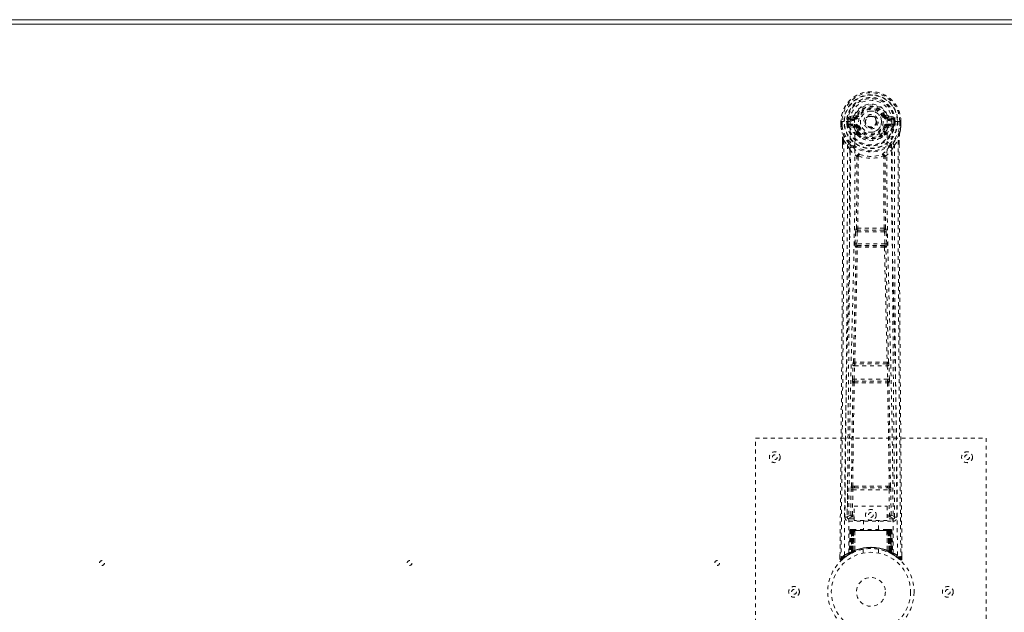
# Model space of a CAD drawing. Header units: inches. Extents: x 16.5 to 112, y 45 to 74.8.
# Tile 4 of 7: x 42.1 to 67.7, y 59.3 to 74.8. Entities that reach past the tile are written whole.
import ezdxf

# ---------------------------------------------------------------- set-up
doc = ezdxf.new("R2010")
doc.units = ezdxf.units.IN
doc.header["$MEASUREMENT"] = 0
doc.linetypes.add('SLD-Dashed', pattern=[0.075, 0.05, -0.025])
doc.linetypes.add('SLD-Solid', pattern=[0])

msp = doc.modelspace()

# ---------------------------------------------------------------- linework, layer by layer
at = {"color": 7, "linetype": 'SLD-Solid', "lineweight": 15}
for p, q in [((16.481, 74.754), (111.981, 74.754)), ((111.863, 74.636), (16.599, 74.636)), ((16.599, 74.636), (111.863, 74.636))]:
    msp.add_line(p, q, dxfattribs=at)
at = {"color": 7, "linetype": 'SLD-Dashed', "lineweight": 0}
for p, q in [((63.775, 72.254), (63.656, 72.231)), ((63.808, 72.281), (63.862, 72.258)), ((63.858, 72.25), (63.862, 72.258)), ((63.862, 72.258), (63.885, 72.249)), ((64.578, 72.249), (64.6, 72.258)), ((64.6, 72.258), (64.604, 72.25)), ((64.807, 72.231), (64.688, 72.254)), ((63.452, 72.111), (63.452, 71.994)), ((63.456, 72.111), (63.452, 72.111)), ((63.452, 71.994), (63.452, 71.989)), ((63.453, 72.111), (63.453, 71.994)), ((63.509, 72.11), (63.456, 72.111)), ((63.481, 72.109), (63.482, 71.994)), ((63.532, 72.11), (63.509, 72.11)), ((63.538, 72.11), (63.532, 72.11)), ((63.688, 72.11), (63.538, 72.11)), ((63.603, 72.037), (63.603, 72.109)), ((63.603, 72.037), (63.633, 72.038)), ((63.603, 72.037), (63.603, 72.037)), ((63.638, 72.109), (63.632, 72.109)), ((63.632, 72.109), (63.633, 72.038)), ((63.633, 72.038), (63.638, 72.019)), ((63.638, 72.031), (63.638, 72.109)), ((63.638, 72.019), (63.638, 72.031)), ((63.645, 71.994), (63.648, 71.99)), ((63.658, 71.979), (63.648, 71.99)), ((63.658, 71.979), (63.773, 71.958)), ((63.673, 72.042), (63.673, 72.012)), ((63.673, 72.042), (63.803, 72.042)), ((63.803, 71.988), (63.673, 72.012)), ((63.673, 72.012), (63.803, 72.012)), ((63.686, 72.194), (63.803, 72.215)), ((63.686, 72.194), (63.686, 72.164)), ((63.803, 72.194), (63.686, 72.194)), ((63.803, 72.164), (63.686, 72.164)), ((63.803, 72.215), (63.803, 72.194)), ((63.803, 72.164), (63.803, 72.194)), ((63.803, 72.042), (63.803, 72.012)), ((63.803, 71.988), (63.803, 72.012)), ((64.388, 72.103), (64.387, 72.088)), ((64.388, 72.112), (64.388, 72.103)), ((64.66, 72.215), (64.777, 72.194)), ((64.66, 72.215), (64.66, 72.194)), ((64.777, 72.194), (64.66, 72.194)), ((64.66, 72.164), (64.66, 72.194)), ((64.777, 72.164), (64.66, 72.164)), ((64.66, 72.042), (64.66, 72.012)), ((64.66, 72.042), (64.79, 72.042)), ((64.79, 72.012), (64.66, 71.988)), ((64.66, 71.988), (64.66, 72.012)), ((64.66, 72.012), (64.79, 72.012)), ((64.689, 71.958), (64.805, 71.979)), ((64.774, 72.11), (64.775, 72.11)), ((64.925, 72.11), (64.775, 72.11)), ((64.777, 72.164), (64.777, 72.194)), ((64.79, 72.012), (64.79, 72.042)), ((64.815, 71.99), (64.805, 71.979)), ((64.805, 71.979), (64.805, 71.979)), ((64.805, 71.979), (64.805, 71.979)), ((64.815, 71.99), (64.818, 71.994)), ((64.83, 72.038), (64.824, 72.019)), ((64.824, 72.019), (64.825, 72.031)), ((64.825, 72.109), (64.83, 72.109)), ((64.825, 72.031), (64.825, 72.109)), ((64.83, 72.038), (64.83, 72.109)), ((64.86, 72.109), (64.86, 72.037)), ((64.86, 72.109), (64.86, 72.109)), ((64.86, 72.037), (64.86, 72.037)), ((64.931, 72.11), (64.925, 72.11)), ((64.954, 72.11), (64.931, 72.11)), ((65.007, 72.111), (64.954, 72.11)), ((64.981, 71.994), (64.981, 72.109)), ((65.011, 72.111), (65.007, 72.111)), ((65.009, 71.994), (65.01, 72.111)), ((65.011, 72.111), (65.01, 71.994)), ((65.01, 71.989), (65.01, 71.994)), ((63.858, 71.946), (63.85, 71.958)), ((63.885, 71.958), (63.858, 71.946)), ((63.86, 71.798), (63.86, 71.82)), ((63.878, 71.753), (63.867, 71.77)), ((63.883, 71.825), (63.883, 71.803)), ((64.605, 71.946), (64.578, 71.958)), ((64.579, 71.803), (64.58, 71.825)), ((64.596, 71.77), (64.584, 71.753)), ((64.603, 71.798), (64.603, 71.82)), ((64.612, 71.958), (64.605, 71.946)), ((63.495, 71.611), (63.495, 71.509)), ((63.496, 71.611), (63.496, 71.509)), ((63.524, 71.61), (63.62, 71.495)), ((63.68, 71.382), (63.62, 71.495)), ((64.842, 71.495), (64.783, 71.382)), ((64.842, 71.495), (64.938, 71.61)), ((64.967, 71.522), (64.967, 71.611)), ((64.968, 71.611), (64.968, 71.522)), ((63.821, 68.93), (63.833, 69.239)), ((63.833, 69.239), (63.835, 69.272)), ((63.852, 69.329), (63.851, 69.329)), ((63.865, 68.928), (63.877, 69.237)), ((63.877, 69.237), (64.585, 69.237)), ((63.896, 69.282), (63.896, 69.282)), ((64.567, 69.282), (63.896, 69.282)), ((64.566, 69.282), (64.567, 69.282)), ((64.585, 69.237), (64.597, 68.928)), ((64.611, 69.329), (64.61, 69.329)), ((64.63, 69.239), (64.627, 69.272)), ((64.642, 68.93), (64.63, 69.239)), ((64.597, 68.928), (63.865, 68.928)), ((63.844, 68.836), (63.831, 68.84)), ((63.888, 68.879), (63.875, 68.883)), ((63.875, 68.883), (64.587, 68.883)), ((64.587, 68.883), (64.575, 68.879)), ((64.619, 68.836), (64.632, 68.84)), ((63.776, 65.85), (63.775, 65.85)), ((64.687, 65.85), (64.687, 65.85)), ((63.751, 65.407), (63.762, 65.76)), ((63.796, 65.406), (63.807, 65.759)), ((63.807, 65.759), (64.656, 65.759)), ((63.82, 65.804), (63.821, 65.804)), ((64.643, 65.804), (63.82, 65.804)), ((64.642, 65.804), (64.643, 65.804)), ((64.656, 65.759), (64.667, 65.406)), ((64.711, 65.407), (64.7, 65.76)), ((63.759, 65.318), (63.764, 65.315)), ((64.667, 65.406), (63.796, 65.406)), ((63.809, 65.359), (63.803, 65.361)), ((63.803, 65.361), (64.659, 65.361)), ((64.659, 65.361), (64.654, 65.359)), ((64.698, 65.315), (64.704, 65.318)), ((61.231, 55.879), (61.231, 63.879)), ((61.231, 63.879), (67.231, 63.879)), ((67.231, 63.879), (67.231, 55.879)), ((63.622, 62.637), (63.615, 61.823)), ((63.707, 61.876), (63.714, 62.536)), ((63.752, 61.876), (63.759, 62.536)), ((63.805, 62.627), (63.757, 62.626)), ((63.759, 62.536), (64.704, 62.536)), ((63.768, 62.58), (63.815, 62.58)), ((63.815, 62.58), (64.647, 62.58)), ((64.647, 62.58), (64.695, 62.58)), ((64.706, 62.626), (64.657, 62.627)), ((64.704, 62.536), (64.711, 61.876)), ((64.756, 61.876), (64.749, 62.536)), ((64.848, 61.823), (64.84, 62.637)), ((63.794, 62.103), (64.655, 62.103)), ((63.794, 61.737), (63.794, 62.103)), ((64.655, 62.103), (64.655, 61.737)), ((63.615, 61.823), (63.615, 61.821)), ((63.615, 61.821), (63.615, 61.812)), ((63.615, 61.819), (63.618, 61.802)), ((63.66, 61.774), (63.66, 61.713)), ((63.794, 61.774), (63.66, 61.774)), ((63.752, 61.831), (63.752, 61.876)), ((63.794, 61.876), (63.752, 61.876)), ((63.794, 61.831), (63.752, 61.831)), ((64.655, 61.737), (63.794, 61.737)), ((64.036, 61.737), (64.036, 61.504)), ((64.426, 61.504), (64.426, 61.737)), ((64.655, 61.876), (64.711, 61.876)), ((64.655, 61.831), (64.711, 61.831)), ((64.803, 61.774), (64.655, 61.774)), ((64.756, 61.876), (64.711, 61.876)), ((64.711, 61.831), (64.711, 61.876)), ((64.803, 61.713), (64.803, 61.774)), ((64.845, 61.802), (64.848, 61.819)), ((64.847, 61.812), (64.848, 61.821)), ((64.848, 61.821), (64.848, 61.823)), ((63.66, 61.713), (64.803, 61.713)), ((63.685, 61.475), (63.664, 60.87)), ((63.698, 61.475), (63.677, 60.878)), ((63.698, 61.475), (63.685, 61.475)), ((63.717, 61.475), (63.696, 60.889)), ((63.719, 61.479), (63.697, 60.885)), ((63.716, 61.504), (63.712, 61.504)), ((63.717, 61.504), (63.717, 61.504)), ((63.783, 61.475), (63.717, 61.475)), ((63.724, 61.504), (63.724, 61.502)), ((63.729, 61.504), (63.724, 61.504)), ((63.724, 61.475), (63.724, 60.918)), ((63.738, 61.504), (63.728, 61.504)), ((63.729, 61.475), (64.734, 61.475)), ((63.729, 60.921), (63.729, 61.475)), ((63.737, 60.925), (63.737, 61.475)), ((63.742, 61.504), (63.738, 61.504)), ((63.741, 61.475), (63.741, 60.927)), ((64.721, 61.475), (63.741, 61.475)), ((63.813, 61.504), (63.747, 61.504)), ((63.756, 61.475), (63.756, 60.933)), ((63.759, 61.475), (63.756, 61.475)), ((63.759, 61.475), (64.703, 61.475)), ((63.759, 60.935), (63.759, 61.475)), ((63.764, 60.924), (63.783, 61.475)), ((63.785, 61.475), (63.766, 60.924)), ((63.783, 61.475), (63.785, 61.475)), ((63.808, 60.953), (63.813, 61.477)), ((63.815, 61.475), (63.811, 60.954)), ((63.815, 61.475), (63.813, 61.477)), ((64.647, 61.504), (63.815, 61.504)), ((64.648, 61.475), (63.815, 61.475)), ((64.649, 61.477), (64.648, 61.475)), ((64.652, 60.954), (64.648, 61.475)), ((64.649, 61.477), (64.654, 60.953)), ((64.716, 61.504), (64.65, 61.504)), ((64.678, 61.475), (64.679, 61.475)), ((64.697, 60.924), (64.678, 61.475)), ((64.746, 61.475), (64.679, 61.475)), ((64.679, 61.475), (64.698, 60.924)), ((64.707, 61.475), (64.703, 61.475)), ((64.703, 61.475), (64.703, 60.935)), ((64.707, 60.933), (64.707, 61.475)), ((64.725, 61.504), (64.721, 61.504)), ((64.721, 60.927), (64.721, 61.475)), ((64.734, 61.504), (64.725, 61.504)), ((64.725, 61.475), (64.726, 60.925)), ((64.738, 61.504), (64.733, 61.504)), ((64.734, 61.475), (64.734, 60.921)), ((64.739, 60.918), (64.739, 61.475)), ((64.766, 60.885), (64.744, 61.479)), ((64.746, 61.504), (64.746, 61.504)), ((64.746, 61.475), (64.766, 60.889)), ((64.751, 61.504), (64.747, 61.504)), ((64.764, 61.475), (64.785, 60.878)), ((64.778, 61.475), (64.764, 61.475)), ((64.778, 61.475), (64.799, 60.87)), ((63.808, 60.953), (63.811, 60.954)), ((64.031, 60.987), (64.031, 60.89)), ((64.431, 60.89), (64.431, 60.987)), ((64.652, 60.954), (64.654, 60.953)), ((63.425, 60.823), (63.425, 60.738)), ((63.425, 60.738), (63.454, 60.737)), ((63.475, 60.715), (63.576, 60.796)), ((63.585, 60.803), (63.646, 60.841)), ((63.649, 60.845), (63.663, 60.853)), ((63.664, 60.87), (63.677, 60.878)), ((63.681, 60.863), (63.747, 60.898)), ((63.696, 60.889), (63.764, 60.924)), ((63.704, 60.895), (63.709, 60.893)), ((63.724, 60.918), (63.729, 60.921)), ((63.736, 60.892), (63.724, 60.918)), ((63.736, 60.892), (63.728, 60.888)), ((63.741, 60.895), (63.729, 60.921)), ((63.741, 60.895), (63.736, 60.892)), ((63.749, 60.899), (63.737, 60.925)), ((63.754, 60.901), (63.741, 60.927)), ((63.767, 60.907), (63.741, 60.895)), ((63.747, 60.898), (63.749, 60.898)), ((63.749, 60.899), (63.754, 60.901)), ((63.767, 60.907), (63.756, 60.933)), ((63.771, 60.909), (63.759, 60.935)), ((63.766, 60.924), (63.764, 60.924)), ((63.811, 60.926), (63.814, 60.927)), ((64.648, 60.927), (64.651, 60.926)), ((64.703, 60.935), (64.692, 60.909)), ((64.695, 60.907), (64.692, 60.909)), ((64.707, 60.933), (64.695, 60.907)), ((64.698, 60.924), (64.697, 60.924)), ((64.698, 60.924), (64.766, 60.889)), ((64.721, 60.927), (64.709, 60.901)), ((64.709, 60.901), (64.713, 60.899)), ((64.726, 60.925), (64.713, 60.899)), ((64.714, 60.898), (64.715, 60.898)), ((64.715, 60.898), (64.782, 60.863)), ((64.734, 60.921), (64.721, 60.895)), ((64.726, 60.892), (64.721, 60.895)), ((64.739, 60.918), (64.726, 60.892)), ((64.734, 60.921), (64.739, 60.918)), ((64.785, 60.878), (64.799, 60.87)), ((64.8, 60.853), (64.813, 60.845)), ((65.038, 60.738), (65.037, 60.822))]:
    msp.add_line(p, q, dxfattribs=at)
at = {"color": 7, "linetype": 'SLD-Dashed', "lineweight": 0, "flags": 128}
for points in [[(63.806, 72.14), (63.811, 72.218), (63.834, 72.293), (63.873, 72.363), (63.927, 72.424), (63.992, 72.474), (64.067, 72.51), (64.148, 72.533), (64.231, 72.54), (64.315, 72.533), (64.396, 72.51), (64.47, 72.474), (64.536, 72.424), (64.59, 72.363), (64.629, 72.293), (64.652, 72.218), (64.657, 72.14)], [(63.912, 72.237), (63.907, 72.24), (63.902, 72.242), (63.897, 72.244), (63.893, 72.245), (63.89, 72.247), (63.887, 72.248), (63.885, 72.249), (63.885, 72.249)], [(64.55, 72.237), (64.556, 72.24), (64.561, 72.242), (64.565, 72.244), (64.57, 72.245), (64.573, 72.247), (64.576, 72.248), (64.577, 72.249), (64.578, 72.249)], [(63.452, 72.111), (63.451, 72.11), (63.452, 72.11), (63.455, 72.11), (63.459, 72.11), (63.463, 72.11), (63.469, 72.11), (63.475, 72.11), (63.481, 72.109)], [(63.452, 71.994), (63.465, 71.899), (63.481, 71.823)], [(63.452, 71.989), (63.453, 71.99), (63.455, 71.99), (63.458, 71.99), (63.462, 71.991), (63.466, 71.991), (63.471, 71.992), (63.476, 71.993), (63.482, 71.994)], [(63.482, 71.994), (63.475, 71.994), (63.469, 71.994), (63.464, 71.994), (63.459, 71.994), (63.455, 71.994), (63.453, 71.994), (63.452, 71.994), (63.452, 71.994)], [(63.452, 71.989), (63.464, 71.901), (63.483, 71.813)], [(63.543, 60.832), (63.549, 62.422), (63.567, 64.011), (63.598, 65.598), (63.636, 67.181), (63.665, 68.42), (63.689, 69.656), (63.698, 70.886), (63.688, 72.11)], [(63.633, 72.038), (63.633, 72.038), (63.633, 72.038)], [(63.638, 72.031), (63.655, 72.04), (63.673, 72.042)], [(63.686, 72.164), (63.663, 72.169), (63.643, 72.182)], [(63.652, 60.887), (63.659, 62.473), (63.679, 64.058), (63.712, 65.641), (63.752, 67.219), (63.784, 68.457), (63.808, 69.69), (63.818, 70.918), (63.806, 72.14)], [(63.912, 71.969), (63.907, 71.967), (63.902, 71.965), (63.897, 71.963), (63.893, 71.961), (63.89, 71.96), (63.887, 71.959), (63.885, 71.958), (63.885, 71.958)], [(64.55, 71.969), (64.556, 71.967), (64.561, 71.965), (64.565, 71.963), (64.57, 71.961), (64.573, 71.96), (64.576, 71.959), (64.577, 71.958), (64.578, 71.958)], [(64.81, 60.887), (64.804, 62.473), (64.784, 64.058), (64.751, 65.641), (64.71, 67.219), (64.679, 68.457), (64.654, 69.69), (64.645, 70.918), (64.657, 72.14)], [(64.919, 60.832), (64.914, 62.422), (64.895, 64.011), (64.865, 65.598), (64.827, 67.181), (64.797, 68.42), (64.774, 69.656), (64.764, 70.886), (64.775, 72.11)], [(64.819, 72.182), (64.8, 72.169), (64.777, 72.164)], [(64.79, 72.042), (64.808, 72.04), (64.825, 72.031)], [(64.83, 72.109), (64.834, 72.109), (64.84, 72.109), (64.849, 72.109), (64.86, 72.109)], [(64.86, 72.037), (64.849, 72.037), (64.84, 72.038), (64.833, 72.038), (64.83, 72.038)], [(64.83, 72.038), (64.83, 72.038), (64.83, 72.038)], [(64.98, 71.813), (64.997, 71.891), (65.01, 71.989)], [(64.981, 72.109), (64.988, 72.11), (64.994, 72.11), (64.999, 72.11), (65.004, 72.11), (65.008, 72.11), (65.01, 72.11), (65.011, 72.11), (65.011, 72.111)], [(65.01, 71.994), (65.011, 71.994), (65.01, 71.994), (65.007, 71.994), (65.004, 71.994), (64.999, 71.994), (64.993, 71.994), (64.987, 71.994), (64.981, 71.994)], [(65.01, 71.989), (65.009, 71.99), (65.007, 71.99), (65.005, 71.99), (65.001, 71.991), (64.997, 71.991), (64.992, 71.992), (64.986, 71.993), (64.981, 71.994)], [(65.01, 71.994), (64.998, 71.899), (64.982, 71.823)], [(63.481, 71.823), (63.481, 71.818), (63.483, 71.813)], [(63.663, 71.535), (63.562, 71.658), (63.483, 71.813)], [(63.801, 71.936), (63.787, 71.953), (63.773, 71.958)], [(63.86, 71.82), (63.829, 71.871), (63.801, 71.936)], [(63.858, 71.946), (63.884, 71.886), (63.912, 71.838)], [(63.878, 71.753), (63.954, 71.693), (64.004, 71.667)], [(64.459, 71.667), (64.509, 71.693), (64.584, 71.753)], [(64.603, 71.82), (64.634, 71.871), (64.662, 71.936)], [(64.662, 71.936), (64.675, 71.953), (64.689, 71.958)], [(64.8, 71.535), (64.901, 71.658), (64.98, 71.813)], [(64.98, 71.813), (64.982, 71.818), (64.982, 71.823)], [(63.495, 71.509), (63.492, 68.893), (63.475, 66.177), (63.45, 63.455), (63.425, 60.738)], [(63.524, 71.61), (63.526, 70.796), (63.525, 69.947), (63.523, 69.063), (63.519, 68.261), (63.516, 67.744), (63.512, 67.202), (63.508, 66.635), (63.504, 66.072), (63.5, 65.584), (63.494, 64.937), (63.488, 64.249), (63.481, 63.52), (63.474, 62.843), (63.454, 60.737)], [(63.495, 71.611), (63.494, 71.611), (63.495, 71.611), (63.498, 71.61), (63.501, 71.61), (63.506, 71.61), (63.512, 71.61), (63.518, 71.61), (63.524, 71.61)], [(63.62, 71.495), (63.621, 70.754), (63.619, 69.982), (63.616, 69.179), (63.613, 68.413), (63.607, 67.638), (63.602, 66.862), (63.595, 66.106), (63.589, 65.381), (63.582, 64.705), (63.575, 63.948), (63.568, 63.239), (63.561, 62.542), (63.555, 61.819)], [(64.908, 61.819), (64.904, 62.196), (64.9, 62.624), (64.896, 63.094), (64.892, 63.519), (64.89, 63.742), (64.887, 63.964), (64.885, 64.187), (64.883, 64.439), (64.88, 64.694), (64.878, 64.942), (64.873, 65.445), (64.869, 65.913), (64.865, 66.345), (64.862, 66.768), (64.858, 67.258), (64.852, 68.098), (64.847, 68.947), (64.844, 69.824), (64.842, 70.678), (64.842, 71.495)], [(64.938, 71.61), (64.937, 70.872), (64.938, 70.091), (64.94, 69.268), (64.943, 68.403), (64.948, 67.606), (64.953, 66.777), (64.955, 66.586), (64.956, 66.393), (64.958, 66.199), (64.959, 66.066), (64.96, 65.936), (64.961, 65.801), (64.962, 65.66), (64.966, 65.206), (64.971, 64.702), (64.976, 64.146), (64.979, 63.795), (64.983, 63.423), (64.987, 63.02), (64.99, 62.644), (64.995, 62.154), (64.999, 61.718), (65.003, 61.336), (65.006, 61.01), (65.008, 60.738)], [(64.938, 71.61), (64.944, 71.61), (64.95, 71.61), (64.956, 71.61), (64.961, 71.61), (64.965, 71.61), (64.967, 71.611), (64.968, 71.611), (64.968, 71.611)], [(64.968, 71.522), (64.971, 68.894), (64.988, 66.175), (65.012, 63.457), (65.038, 60.738)], [(63.68, 71.382), (63.671, 68.195), (63.645, 65.008), (63.615, 61.819)], [(63.68, 71.382), (63.764, 71.284), (63.861, 71.198)], [(63.758, 71.446), (63.767, 71.438), (63.773, 71.431)], [(63.909, 71.207), (63.904, 71.216), (63.898, 71.223), (63.89, 71.226), (63.882, 71.227), (63.874, 71.223), (63.868, 71.217), (63.864, 71.208), (63.861, 71.198)], [(63.899, 71.196), (63.899, 70.267), (63.888, 69.334)], [(63.909, 71.207), (63.903, 71.203), (63.9, 71.2), (63.9, 71.198), (63.899, 71.196)], [(64.601, 71.198), (64.599, 71.208), (64.595, 71.217), (64.588, 71.223), (64.581, 71.227), (64.573, 71.226), (64.565, 71.223), (64.558, 71.216), (64.553, 71.207)], [(64.563, 71.196), (64.563, 71.198), (64.562, 71.2), (64.56, 71.203), (64.553, 71.207)], [(64.575, 69.334), (64.564, 70.267), (64.563, 71.196)], [(64.601, 71.198), (64.699, 71.284), (64.783, 71.382)], [(64.69, 71.431), (64.695, 71.437), (64.705, 71.446)], [(64.848, 61.819), (64.817, 65.008), (64.792, 68.195), (64.783, 71.382)], [(63.852, 69.329), (63.863, 70.261), (63.864, 71.189)], [(64.61, 69.329), (64.6, 70.261), (64.599, 71.189)], [(63.833, 69.239), (63.838, 69.238), (63.848, 69.238), (63.862, 69.237), (63.877, 69.237)], [(63.877, 69.237), (63.878, 69.245), (63.88, 69.254), (63.884, 69.268), (63.89, 69.278), (63.893, 69.281), (63.894, 69.281), (63.896, 69.282)], [(64.585, 69.237), (64.593, 69.237), (64.601, 69.237), (64.608, 69.238), (64.614, 69.238), (64.62, 69.238), (64.625, 69.238), (64.628, 69.238), (64.63, 69.239)], [(63.821, 68.93), (63.823, 68.93), (63.826, 68.93), (63.83, 68.929), (63.836, 68.929), (63.842, 68.929), (63.85, 68.929), (63.857, 68.928), (63.865, 68.928)], [(63.875, 68.883), (63.87, 68.887), (63.867, 68.897), (63.865, 68.911), (63.865, 68.919), (63.865, 68.928)], [(64.597, 68.928), (64.598, 68.919), (64.598, 68.911), (64.596, 68.897), (64.592, 68.887), (64.587, 68.883)], [(64.597, 68.928), (64.605, 68.928), (64.613, 68.929), (64.62, 68.929), (64.627, 68.929), (64.632, 68.929), (64.637, 68.93), (64.64, 68.93), (64.642, 68.93)], [(63.776, 65.85), (63.811, 67.345), (63.844, 68.836)], [(63.81, 65.853), (63.846, 67.349), (63.879, 68.84)], [(64.583, 68.84), (64.617, 67.349), (64.652, 65.853)], [(64.687, 65.85), (64.652, 67.345), (64.619, 68.836)], [(63.781, 65.83), (63.779, 65.833), (63.776, 65.85)], [(63.762, 65.76), (63.764, 65.794), (63.764, 65.795)], [(63.762, 65.76), (63.764, 65.76), (63.767, 65.76), (63.771, 65.76), (63.777, 65.76), (63.784, 65.759), (63.791, 65.759), (63.799, 65.759), (63.807, 65.759)], [(64.656, 65.759), (64.664, 65.759), (64.672, 65.759), (64.679, 65.759), (64.686, 65.76), (64.691, 65.76), (64.696, 65.76), (64.699, 65.76), (64.7, 65.76)], [(64.7, 65.76), (64.699, 65.794), (64.698, 65.795)], [(63.724, 62.625), (63.74, 63.971), (63.764, 65.315)], [(63.751, 65.407), (63.753, 65.407), (63.756, 65.407), (63.76, 65.407), (63.766, 65.407), (63.773, 65.407), (63.78, 65.407), (63.788, 65.406), (63.796, 65.406)], [(63.757, 62.626), (63.773, 63.973), (63.798, 65.317)], [(64.664, 65.317), (64.689, 63.973), (64.706, 62.626)], [(64.667, 65.406), (64.675, 65.406), (64.683, 65.407), (64.69, 65.407), (64.697, 65.407), (64.702, 65.407), (64.707, 65.407), (64.71, 65.407), (64.711, 65.407)], [(64.739, 62.625), (64.723, 63.971), (64.698, 65.315)], [(63.714, 62.536), (63.719, 62.536), (63.729, 62.536), (63.743, 62.536), (63.759, 62.536)], [(63.768, 62.58), (63.751, 62.584), (63.74, 62.591)], [(63.805, 62.627), (64.017, 62.627), (64.231, 62.627), (64.446, 62.627), (64.657, 62.627)], [(63.815, 62.58), (64.02, 62.58), (64.226, 62.58), (64.437, 62.58), (64.647, 62.58)], [(64.704, 62.536), (64.719, 62.536), (64.734, 62.536), (64.744, 62.536), (64.749, 62.536)], [(63.707, 61.876), (63.638, 61.848), (63.617, 61.822)], [(63.66, 61.774), (63.683, 61.802), (63.752, 61.831)], [(63.707, 61.876), (63.712, 61.876), (63.722, 61.876), (63.736, 61.876), (63.752, 61.876)], [(64.711, 61.831), (64.78, 61.802), (64.803, 61.774)], [(64.848, 61.819), (64.825, 61.848), (64.756, 61.876)], [(63.685, 61.475), (63.688, 61.475), (63.696, 61.475), (63.709, 61.475), (63.724, 61.475)], [(63.737, 61.475), (63.723, 61.475), (63.71, 61.475), (63.702, 61.475), (63.698, 61.475)], [(63.717, 61.475), (63.717, 61.475), (63.719, 61.475), (63.722, 61.475), (63.727, 61.475), (63.733, 61.475), (63.74, 61.475), (63.748, 61.475), (63.756, 61.475)], [(63.738, 61.503), (63.734, 61.504), (63.731, 61.504), (63.73, 61.504), (63.73, 61.504)], [(63.795, 61.494), (63.788, 61.485), (63.785, 61.475)], [(63.813, 61.477), (63.798, 61.491), (63.795, 61.494)], [(64.649, 61.477), (64.664, 61.491), (64.668, 61.494)], [(64.678, 61.475), (64.675, 61.485), (64.668, 61.494)], [(64.707, 61.475), (64.715, 61.475), (64.722, 61.475), (64.729, 61.475), (64.735, 61.475), (64.74, 61.475), (64.744, 61.475), (64.746, 61.475), (64.746, 61.475)], [(64.717, 61.504), (64.716, 61.504), (64.715, 61.504)], [(64.732, 61.504), (64.732, 61.504), (64.731, 61.504), (64.729, 61.504), (64.725, 61.503)], [(64.764, 61.475), (64.761, 61.475), (64.752, 61.475), (64.74, 61.475), (64.725, 61.475)], [(64.739, 61.475), (64.754, 61.475), (64.767, 61.475), (64.775, 61.475), (64.778, 61.475)], [(64.746, 61.475), (64.745, 61.482), (64.744, 61.484)], [(63.428, 60.738), (63.429, 60.73), (63.433, 60.723), (63.438, 60.716), (63.444, 60.711), (63.451, 60.708), (63.459, 60.708), (63.466, 60.71), (63.473, 60.714)], [(64.765, 60.872), (64.759, 60.876), (64.726, 60.892)], [(64.768, 60.881), (64.767, 60.887), (64.767, 60.889)], [(64.805, 60.852), (64.799, 60.864), (64.794, 60.877)], [(64.798, 60.864), (64.798, 60.87), (64.798, 60.871)], [(65.008, 60.737), (65, 60.729), (64.994, 60.722), (64.99, 60.717), (64.988, 60.715)], [(64.99, 60.718), (64.997, 60.714), (65.005, 60.712), (65.013, 60.711), (65.021, 60.712), (65.028, 60.716), (65.033, 60.721), (65.036, 60.728), (65.038, 60.735)], [(65.038, 60.738), (65.038, 60.738), (65.036, 60.738), (65.029, 60.737), (65.02, 60.738), (65.014, 60.738), (65.008, 60.737)]]:
    msp.add_lwpolyline(points, dxfattribs=at)
at = {"color": 7, "linetype": 'SLD-Dashed', "lineweight": 0}
for centre, radius in [((64.231, 72.103), 0.7), ((64.231, 72.103), 0.69), ((64.231, 72.103), 0.623), ((64.231, 72.103), 0.32), ((64.231, 72.103), 0.275), ((64.231, 72.103), 0.188), ((64.231, 72.103), 0.157), ((64.231, 72.103), 0.142), ((64.231, 72.103), 0.139), ((64.231, 72.103), 0.138), ((61.731, 63.379), 0.141), ((66.731, 63.379), 0.141), ((61.731, 63.379), 0.0625), ((66.731, 63.379), 0.0625), ((64.231, 61.879), 0.14), ((64.231, 61.879), 0.0625), ((64.231, 59.879), 1.125), ((64.231, 59.879), 1.03), ((44.231, 60.629), 0.0625), ((52.231, 60.629), 0.0625), ((60.231, 60.629), 0.0625), ((64.231, 59.879), 0.375), ((62.231, 59.879), 0.14), ((62.231, 59.879), 0.0625), ((66.231, 59.879), 0.141), ((66.231, 59.879), 0.0625)]:
    msp.add_circle(centre, radius, dxfattribs=at)
for centre, radius, start, end in [((64.231, 72.103), 0.78, 0, 179.4852), ((64.231, 72.103), 0.78, 0.5288, 179.4712), ((64.231, 72.103), 0.75, 0.4562, 179.5438), ((64.231, 72.103), 0.629, 0.5444, 179.4556), ((64.231, 72.103), 0.599, 0.5443, 179.4557), ((64.231, 72.116), 0.543, 359.366, 180.634), ((64.231, 72.103), 0.459, 22.774, 157.226), ((64.231, 72.103), 0.4, 22.774, 157.226), ((64.231, 72.103), 0.376, 22.774, 157.226), ((63.847, 72.155), 0.206, 158.3441, 172.3383), ((63.685, 72.224), 0.0299, 167.8918, 271.952), ((63.803, 72.245), 0.0301, 162.3482, 268.5761), ((63.766, 72.299), 0.0455, 281.3488, 337.4753), ((63.797, 72.286), 0.0715, 274.7825, 329.7584), ((63.803, 72.283), 0.089, 270, 337.226), ((63.803, 72.283), 0.119, 270.0003, 337.2254), ((64.231, 72.103), 0.346, 22.774, 157.226), ((64.231, 72.103), 0.275, 89.9999, 270.0001), ((64.231, 72.103), 0.275, 269.9999, 90.0001), ((64.66, 72.283), 0.119, 202.7746, 269.9997), ((64.66, 72.283), 0.089, 202.774, 270), ((64.085, 73.562), 1.402, 291.5619, 293.9871), ((64.666, 72.286), 0.0714, 210.315, 265.2474), ((64.697, 72.299), 0.0455, 202.5287, 258.6473), ((64.659, 72.245), 0.0301, 271.4561, 17.619), ((64.778, 72.224), 0.0299, 268.0479, 12.1081), ((64.615, 72.155), 0.206, 7.6614, 21.6569), ((63.482, 71.994), 0.03, 180.2178, 185.2738), ((64.231, 72.103), 0.787, 188.3239, 351.6761), ((64.231, 72.103), 0.758, 188.3239, 351.6761), ((63.626, 72.981), 0.872, 268.4822, 270.4289), ((64.231, 72.103), 0.632, 186.0642, 353.9358), ((64.231, 72.103), 0.602, 186.2697, 353.7303), ((64.231, 72.103), 0.593, 172.3909, 179.4476), ((63.722, 72.027), 0.0843, 185.4026, 202.6197), ((63.672, 71.982), 0.0305, 89.0426, 156.169), ((64.099, 72.198), 0.497, 204.815, 243.6295), ((64.038, 72.199), 0.439, 210.0691, 246.0863), ((63.805, 71.898), 0.242, 89.7354, 118.8255), ((63.803, 71.958), 0.0299, 91.0443, 179.0073), ((63.803, 71.923), 0.119, 22.774, 90.0002), ((63.803, 71.923), 0.089, 22.774, 90), ((63.801, 71.931), 0.0567, 28.2291, 87.9791), ((64.231, 72.103), 0.346, 202.774, 337.226), ((64.66, 71.923), 0.119, 89.9998, 157.226), ((64.66, 71.923), 0.089, 90, 157.226), ((64.368, 72.194), 0.491, 296.1271, 335.5129), ((64.424, 72.2), 0.44, 293.9344, 329.9021), ((64.662, 71.931), 0.0565, 91.9553, 151.5658), ((64.656, 71.891), 0.249, 61.7056, 89.8623), ((64.66, 71.958), 0.0299, 0.9961, 88.9524), ((64.79, 71.982), 0.0305, 23.831, 90.9575), ((64.71, 72.034), 0.115, 339.693, 352.2848), ((64.231, 72.103), 0.593, 0.5524, 7.6091), ((62.293, 71.639), 1.202, 358.6565, 8.8141), ((59.903, 70.971), 3.677, 10.0113, 13.2374), ((63.831, 71.93), 0.031, 31.5909, 170.0532), ((63.89, 71.817), 0.0305, 43.9327, 174.3703), ((63.882, 71.775), 0.0505, 88.2731, 115.7475), ((63.882, 71.752), 0.0506, 88.2465, 115.6853), ((63.904, 71.794), 0.0444, 175.0112, 212.6939), ((63.919, 71.747), 0.0404, 127.2276, 172.6897), ((63.911, 71.801), 0.0371, 89.2789, 139.8296), ((64.231, 72.115), 0.453, 219.7483, 320.2509), ((63.916, 71.804), 0.0326, 181.6472, 227.8243), ((64.231, 72.103), 0.376, 202.774, 337.226), ((64.231, 72.141), 0.494, 226.9722, 313.0278), ((64.231, 72.097), 0.411, 219.0114, 320.9886), ((64.231, 72.103), 0.156, 245.1542, 290.0596), ((64.166, 72.099), 0.465, 325.837, 340.7954), ((64.573, 71.817), 0.0305, 5.6306, 136.0664), ((64.551, 71.801), 0.0371, 40.1678, 90.7259), ((64.547, 71.804), 0.0326, 312.1652, 358.3634), ((64.544, 71.747), 0.0404, 7.3025, 52.78), ((64.581, 71.752), 0.0506, 64.3254, 91.7428), ((64.581, 71.775), 0.0504, 64.2123, 91.7628), ((64.558, 71.794), 0.0444, 327.3964, 4.9975), ((64.631, 71.93), 0.031, 10.1665, 148.1959), ((68.559, 70.971), 3.677, 166.7624, 169.9887), ((66.169, 71.639), 1.202, 171.1868, 181.3427), ((64.083, 71.047), 0.643, 130.7392, 135.913), ((65.206, 73.109), 2.205, 225.5694, 228.9414), ((64.231, 72.085), 0.476, 241.4723, 298.5268), ((63.256, 73.109), 2.205, 311.0589, 314.4305), ((64.38, 71.047), 0.643, 44.0872, 49.2611), ((63.741, 71.38), 0.0608, 58.0309, 177.6183), ((64.5, 71.941), 0.887, 215.029, 230.8697), ((63.922, 71.194), 0.0608, 73.4575, 176.3316), ((63.849, 71.19), 0.0143, 356.647, 32.4464), ((63.896, 71.117), 0.0794, 87.4889, 113.9488), ((63.986, 71.189), 0.0786, 126.2606, 166.6753), ((64.231, 72.117), 0.965, 250.5266, 289.4745), ((64.231, 72.044), 0.844, 249.7728, 290.2273), ((63.963, 71.941), 0.888, 309.131, 324.9704), ((64.54, 71.194), 0.0608, 3.6684, 106.5425), ((64.477, 71.189), 0.0786, 13.3251, 53.739), ((64.567, 71.117), 0.0795, 66.0558, 92.5064), ((64.613, 71.19), 0.0143, 147.5561, 183.3523), ((64.722, 71.38), 0.0608, 2.3822, 121.971), ((63.929, 69.276), 0.0933, 145.8689, 182.4633), ((63.896, 69.327), 0.0451, 177.8571, 268.9577), ((63.882, 69.245), 0.0889, 86.1813, 109.6207), ((63.897, 69.327), 0.0451, 177.8506, 268.953), ((63.974, 69.321), 0.0873, 171.8097, 206.8096), ((64.231, 36.611), 32.724, 89.399, 90.6009), ((64.231, 35.901), 33.383, 89.4253, 90.5747), ((64.488, 69.321), 0.0873, 333.19, 8.191), ((64.565, 69.327), 0.0451, 271.0473, 2.1491), ((64.566, 69.327), 0.0451, 271.0423, 2.143), ((64.527, 69.239), 0.0588, 357.8377, 46.6323), ((64.581, 69.246), 0.088, 70.2468, 93.9512), ((64.534, 69.276), 0.0933, 357.5369, 34.1317), ((63.984, 68.903), 0.165, 170.5929, 202.3678), ((64.479, 68.903), 0.165, 337.6322, 9.4071), ((63.876, 68.838), 0.0451, 90.8634, 177.5125), ((63.889, 68.834), 0.0451, 90.8954, 177.3991), ((63.873, 68.749), 0.0919, 86.022, 108.546), ((63.94, 68.847), 0.0607, 148.3029, 186.2228), ((64.231, 105.859), 37.021, 269.4551, 270.5446), ((64.231, 101.758), 32.881, 269.4018, 270.5982), ((64.574, 68.834), 0.0451, 2.6012, 89.1043), ((64.522, 68.847), 0.0612, 353.9381, 31.5357), ((64.59, 68.749), 0.092, 71.4671, 93.9871), ((64.587, 68.838), 0.0451, 2.4875, 89.1366), ((63.882, 65.8), 0.118, 154.6439, 182.0165), ((63.821, 65.849), 0.0451, 178.3729, 269.368), ((63.802, 65.728), 0.125, 86.4443, 102.236), ((63.82, 65.847), 0.0433, 202.7763, 270.2206), ((63.879, 65.842), 0.0697, 170.9158, 213.065), ((64.231, 32.286), 33.569, 89.2813, 90.7188), ((64.584, 65.842), 0.0697, 326.9343, 9.085), ((64.641, 65.849), 0.0451, 270.6356, 1.6283), ((64.642, 65.849), 0.0451, 270.6321, 1.6272), ((64.66, 65.73), 0.123, 77.6591, 93.6606), ((64.581, 65.8), 0.118, 357.9896, 25.3621), ((63.869, 65.765), 0.0626, 141.544, 185.5179), ((64.231, 32.457), 33.35, 89.2944, 90.7056), ((64.594, 65.765), 0.0626, 354.4819, 38.4564), ((63.971, 65.38), 0.222, 172.8805, 196.3596), ((63.804, 65.316), 0.0451, 90.5571, 178.0583), ((63.81, 65.313), 0.0451, 90.5776, 178.03), ((63.791, 65.182), 0.136, 86.7383, 101.1127), ((63.855, 65.392), 0.0601, 166.9003, 211.4016), ((63.855, 65.325), 0.0567, 143.3825, 187.5216), ((64.231, 101.449), 36.134, 269.3135, 270.6865), ((64.231, 98.387), 33.032, 269.2676, 270.7324), ((64.653, 65.313), 0.0451, 1.9698, 89.4226), ((64.608, 65.325), 0.057, 352.611, 36.4846), ((64.608, 65.392), 0.0601, 328.5987, 13.0995), ((64.659, 65.316), 0.0451, 1.9417, 89.4429), ((64.672, 65.182), 0.136, 78.8638, 93.2826), ((64.491, 65.38), 0.222, 343.6407, 7.1193), ((64.003, 62.55), 0.289, 164.9811, 182.6476), ((63.75, 62.368), 0.258, 88.4489, 95.7719), ((63.762, 62.623), 0.0384, 177.0811, 235.3613), ((63.832, 62.62), 0.0757, 175.3502, 211.8367), ((63.836, 62.543), 0.0773, 151.6244, 185.4613), ((63.87, 62.616), 0.0652, 170.54, 213.551), ((64.593, 62.616), 0.0652, 326.4327, 9.4394), ((64.631, 62.62), 0.075, 328.0055, 4.8076), ((64.693, 62.626), 0.0456, 271.9238, 359.002), ((64.627, 62.543), 0.0773, 354.5338, 28.3858), ((64.713, 62.368), 0.258, 84.2216, 91.5578), ((64.46, 62.55), 0.289, 357.3517, 15.023), ((63.597, 64.684), 2.865, 269.1596, 270.3596), ((63.659, 61.818), 0.105, 179.3643, 270.0828), ((63.66, 61.819), 0.045, 202.0113, 269.9786), ((63.752, 61.876), 0.0451, 179.6178, 269.5738), ((64.71, 61.876), 0.0451, 270.4267, 0.3572), ((64.803, 61.818), 0.105, 269.9142, 0.6387), ((64.803, 61.819), 0.045, 270.0212, 337.9889), ((64.866, 64.689), 2.87, 269.642, 270.8399), ((63.715, 61.474), 0.03, 90.0048, 178.0053), ((63.716, 61.474), 0.0305, 110.7134, 177.6437), ((63.728, 61.474), 0.03, 113.5014, 178.0175), ((63.729, 61.473), 0.0315, 89.3094, 122.3694), ((63.751, 61.469), 0.0353, 81.8103, 170.6797), ((63.747, 61.474), 0.03, 90.0628, 178.0687), ((63.746, 61.62), 0.119, 255.9042, 259.5589), ((64.138, 61.483), 0.409, 176.9332, 180.9905), ((64.59, 61.479), 0.852, 178.4205, 180.2205), ((64.165, 61.483), 0.424, 177.0424, 180.9589), ((64.198, 61.483), 0.443, 177.1659, 180.9154), ((64.203, 61.483), 0.444, 177.1748, 180.9156), ((63.813, 61.475), 0.0299, 90.1874, 178.2041), ((63.816, 61.478), 0.0266, 90.7981, 141.4509), ((64.647, 61.478), 0.0265, 38.3664, 89.3841), ((64.649, 61.475), 0.0299, 1.7985, 89.8128), ((64.261, 61.483), 0.442, 359.0842, 2.8347), ((64.264, 61.483), 0.443, 359.0849, 2.8334), ((64.716, 61.474), 0.03, 1.9312, 89.9372), ((64.299, 61.483), 0.423, 359.0413, 2.9681), ((64.303, 61.483), 0.423, 359.0416, 2.9683), ((64.324, 61.483), 0.41, 359.0097, 3.0531), ((64.734, 61.473), 0.0315, 57.9476, 90.6845), ((64.718, 61.615), 0.114, 280.0857, 283.9897), ((63.914, 61.479), 0.824, 359.7718, 1.6326), ((64.734, 61.474), 0.03, 1.9822, 66.5626), ((64.748, 61.474), 0.03, 1.9946, 89.9953), ((64.747, 61.474), 0.0305, 2.3639, 69.3707), ((64.231, 59.879), 1.158, 47.8714, 132.1369), ((64.231, 59.847), 1.19, 60.88, 119.12), ((64.231, 59.879), 1.128, 60.4733, 119.5267), ((64.231, 59.88), 1.155, 64.2141, 115.7859), ((64.231, 59.88), 1.155, 64.9105, 115.0895), ((64.231, 59.881), 1.155, 65.8865, 114.1135), ((64.188, 60.326), 0.733, 121.2388, 125.2439), ((63.782, 60.936), 0.031, 340.2212, 31.69), ((64.231, 59.916), 1.12, 67.9256, 112.0744), ((63.781, 60.936), 0.0345, 344.8367, 31.042), ((64.682, 60.936), 0.0345, 148.9579, 195.1627), ((64.681, 60.936), 0.0311, 148.3259, 199.6425), ((64.274, 60.326), 0.732, 54.7553, 58.7679), ((63.454, 60.738), 0.03, 179.4692, 312.1525), ((64.229, 59.84), 1.206, 124.6779, 131.8743), ((63.51, 60.768), 0.0637, 208.6013, 235.8043), ((64.227, 59.885), 1.12, 124.6372, 132.1026), ((64.217, 59.646), 1.364, 114.4493, 119.5849), ((63.573, 60.832), 0.03, 180.2581, 304.0786), ((64.231, 59.879), 1.128, 119.5268, 124.6574), ((63.634, 60.871), 0.03, 301.0781, 358.0158), ((63.693, 60.9), 0.0429, 197.0147, 245.8222), ((63.648, 60.879), 0.0299, 300.302, 358.0943), ((64.087, 60.128), 0.84, 118.7963, 120.3461), ((64.223, 60.243), 0.84, 126.4813, 131.734), ((64.205, 60.269), 0.806, 125.5296, 130.9252), ((63.68, 61.02), 0.137, 269.4083, 293.514), ((63.666, 60.89), 0.0299, 299.251, 358.1965), ((64.215, 60.262), 0.813, 124.3858, 129.6315), ((63.712, 61.001), 0.109, 271.246, 300.4821), ((63.735, 60.925), 0.0297, 295.5276, 358.5238), ((63.736, 60.925), 0.0297, 295.4494, 358.5228), ((64.122, 60.114), 0.869, 113.5578, 115.483), ((64.232, 59.88), 1.127, 60.7796, 65.7104), ((64.727, 60.925), 0.0297, 181.4775, 244.5505), ((64.728, 60.925), 0.0297, 181.48, 244.473), ((64.247, 60.261), 0.814, 50.3724, 55.6104), ((64.256, 60.267), 0.808, 49.0846, 54.4606), ((64.221, 59.858), 1.154, 59.9245, 63.9569), ((64.241, 60.245), 0.837, 48.2592, 53.5255), ((64.313, 60.023), 0.963, 59.6254, 62.5181), ((64.796, 60.89), 0.0299, 181.8034, 240.749), ((64.797, 60.889), 0.03, 196.8697, 241.2453), ((64.815, 60.879), 0.0299, 181.9054, 239.6981), ((64.769, 60.9), 0.0429, 294.1697, 342.9912), ((64.231, 59.879), 1.128, 55.3426, 60.4733), ((64.848, 60.907), 0.0707, 211.457, 238.8941), ((64.236, 59.888), 1.118, 58.9233, 59.8106), ((64.829, 60.871), 0.03, 181.9842, 238.922), ((64.245, 59.644), 1.365, 60.4176, 65.5481), ((64.889, 60.832), 0.03, 235.9273, 359.736), ((64.236, 59.885), 1.12, 47.8961, 55.3622), ((64.237, 59.845), 1.2, 48.104, 55.337), ((65.008, 60.738), 0.03, 227.8474, 0.5309)]:
    msp.add_arc(centre, radius, start, end, dxfattribs=at)

doc.saveas('drawing.dxf')
